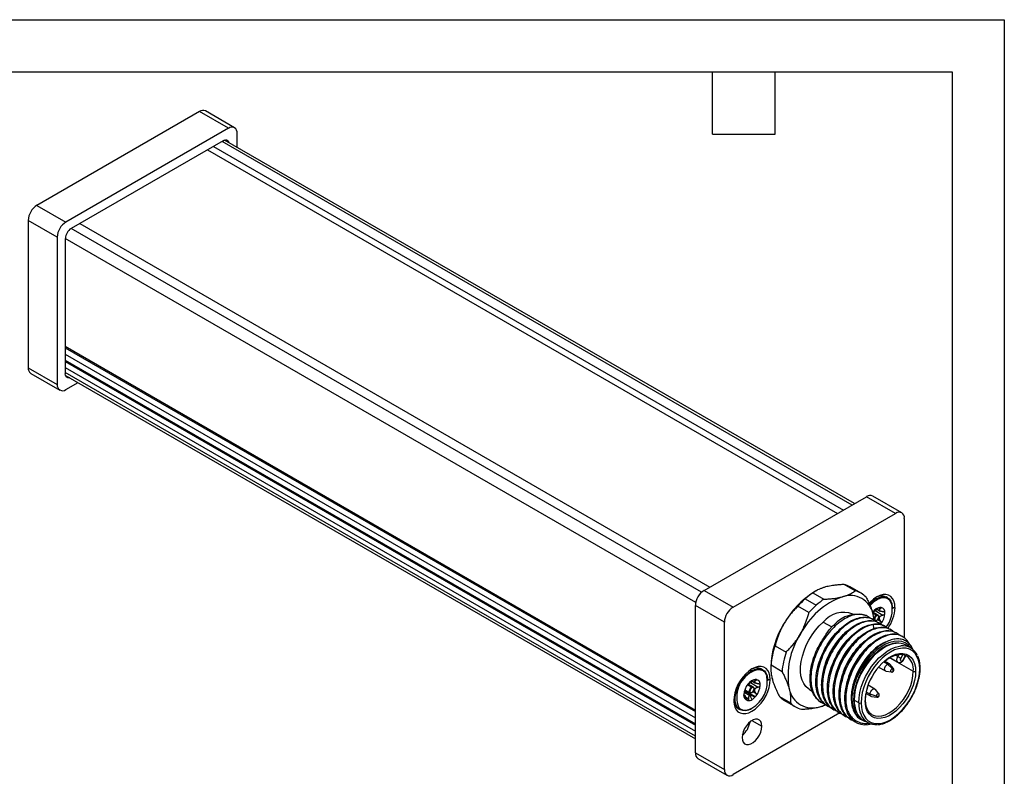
# Model space of a CAD drawing. Header units: millimetres. Extents: x 0 to 279, y 0 to 216.
# Tile 6 of 6: x 159 to 279, y 124 to 216. Entities that reach past the tile are written whole.
import ezdxf

# ---------------------------------------------------------------- set-up
doc = ezdxf.new("R2010")
doc.units = ezdxf.units.MM
doc.layers.add('TEXT', color=140, linetype='Continuous', lineweight=25)

msp = doc.modelspace()

# ---------------------------------------------------------------- linework, layer by layer
at = {"color": 7, "linetype": 'Continuous'}
for p, q in [((0, 215.9), (279.4, 215.9)), ((279.4, 215.9), (279.4, 0))]:
    msp.add_line(p, q, dxfattribs=at)
for p, q in [((181.3, 204.7), (161.5, 193.27)), ((184.83, 202.66), (181.3, 204.7)), ((185.58, 202.74), (182.05, 204.78)), ((184.83, 202.66), (165.04, 191.23)), ((185.89, 200.35), (185.89, 202.05)), ((184.2, 201.15), (165.67, 190.46)), ((183, 200.46), (259.79, 156.13)), ((260.85, 156.74), (184.06, 201.07)), ((261.14, 156.91), (184.37, 201.23)), ((182.29, 200.05), (259.08, 155.72)), ((161.5, 193.27), (165.04, 191.23)), ((163.97, 189.4), (160.44, 191.44)), ((160.44, 191.44), (160.44, 173.47)), ((166.73, 191.07), (243.52, 146.74)), ((242.51, 146.1), (165.67, 190.46)), ((163.97, 189.4), (163.97, 171.43)), ((164.96, 189.23), (164.96, 172.74)), ((241.8, 144.87), (164.96, 189.23)), ((164.96, 176.09), (241.76, 131.75)), ((164.96, 175.92), (241.76, 131.59)), ((164.96, 175.14), (241.76, 130.81)), ((164.96, 174.39), (241.76, 130.06)), ((164.96, 174.24), (241.76, 129.91)), ((160.44, 173.47), (163.97, 171.43)), ((164.96, 173.5), (241.76, 129.17)), ((241.76, 128.57), (164.96, 172.9)), ((160.75, 172.79), (164.29, 170.74)), ((164.99, 172.55), (241.76, 128.23)), ((165.04, 170.82), (166.51, 171.67)), ((242.82, 146.33), (262.62, 157.76)), ((266.15, 155.72), (262.62, 157.76)), ((266.9, 155.79), (263.37, 157.83)), ((246.35, 144.29), (266.15, 155.72)), ((267.21, 155.11), (267.21, 140.54)), ((261.22, 146.28), (259.88, 147.06)), ((261.95, 145.99), (260.61, 146.77)), ((242.82, 146.33), (246.35, 144.29)), ((255.14, 145.3), (256.48, 144.53)), ((256.08, 146.04), (257.42, 145.26)), ((256.45, 146.28), (256.25, 146.17)), ((263.78, 145.29), (263.62, 145.38)), ((265.18, 145.43), (265.01, 145.53)), ((245.29, 142.45), (241.76, 144.49)), ((241.76, 126.53), (241.76, 144.49)), ((255.59, 143.64), (254.25, 144.41)), ((264.03, 144.16), (263.84, 144.08)), ((263.84, 144.08), (264.29, 143.82)), ((263.87, 144.09), (264.2, 143.9)), ((263.87, 144.09), (264.2, 143.89)), ((264.18, 144.21), (264.32, 144.13)), ((265.76, 144.25), (266.08, 144.25)), ((261.01, 143.41), (260.95, 143.45)), ((262.75, 143.16), (262.69, 143.19)), ((263.46, 142.75), (263.35, 142.81)), ((263.37, 143.57), (263.82, 143.31)), ((264.02, 143.33), (263.38, 143.7)), ((263.68, 143.87), (264.61, 143.33)), ((263.85, 143.25), (263.82, 143.31)), ((264.1, 143.1), (264.1, 143.14)), ((264.1, 143.13), (264.2, 143.07)), ((264.1, 143.12), (264.2, 143.06)), ((245.29, 124.49), (245.29, 142.45)), ((257.33, 142.48), (258.38, 141.88)), ((258.63, 142.11), (258.8, 142)), ((259.51, 141.6), (259.41, 141.66)), ((263.52, 141.68), (263.45, 142.16)), ((263.56, 142.67), (263.62, 142.63)), ((263.85, 142.67), (263.82, 142.65)), ((263.98, 142.79), (264.32, 142.59)), ((264.16, 142.34), (264.06, 142.41)), ((264.87, 141.94), (264.77, 142)), ((260.22, 141.19), (260.11, 141.25)), ((260.93, 140.78), (260.82, 140.84)), ((265.58, 141.53), (265.47, 141.59)), ((266.29, 141.12), (266.18, 141.18)), ((266.99, 140.71), (266.89, 140.77)), ((251.46, 139.59), (252.81, 138.82)), ((262.34, 139.96), (262.23, 140.02)), ((262.94, 139.62), (263.05, 139.55)), ((268, 139.32), (267.43, 139.65)), ((265.44, 138.13), (268.31, 136.47)), ((265.45, 138.14), (266.42, 137.58)), ((266.13, 138.44), (266.42, 138.27)), ((266.42, 138.27), (266.58, 138.53)), ((267.05, 138.51), (266.79, 138.06)), ((267.09, 137.89), (267.38, 138.4)), ((267.13, 137.86), (267.42, 138.36)), ((267.54, 138.32), (267.45, 138.37)), ((250.95, 136.98), (250.95, 136.75)), ((252.32, 136.42), (250.97, 137.2)), ((264.07, 136.99), (264.91, 136.51)), ((265.16, 137.35), (264.68, 137.63)), ((265.41, 137.37), (264.84, 137.7)), ((265.16, 137.35), (265.74, 136.81)), ((265.88, 136.8), (265.46, 137.33)), ((267.12, 137.84), (267.13, 137.86)), ((248.58, 136.51), (248.42, 136.61)), ((249.98, 136.65), (249.8, 136.75)), ((264.97, 136.49), (265.64, 136.39)), ((248.1, 134.83), (248.62, 134.53)), ((248.82, 134.55), (248.17, 134.92)), ((248.47, 135.09), (249.41, 134.55)), ((248.82, 135.38), (248.61, 135.29)), ((248.65, 134.47), (248.62, 134.53)), ((248.64, 135.3), (249.09, 135.04)), ((248.67, 135.31), (249, 135.12)), ((248.67, 135.31), (249, 135.12)), ((248.97, 135.44), (249.12, 135.35)), ((250.56, 135.47), (250.88, 135.47)), ((263.64, 134.31), (262.8, 134.8)), ((247.71, 133.61), (247.65, 133.65)), ((247.65, 133.56), (247.67, 133.55)), ((247.68, 133.91), (248.37, 133.51)), ((247.68, 133.91), (248.38, 133.51)), ((247.68, 133.91), (248.37, 133.51)), ((247.73, 134.04), (247.89, 133.99)), ((247.77, 134.23), (248.42, 133.86)), ((247.88, 133.33), (248.25, 133.12)), ((247.89, 133.99), (248.82, 133.45)), ((248.07, 133.97), (249.04, 133.41)), ((248.37, 133.51), (248.65, 133.03)), ((248.65, 133.9), (248.62, 133.88)), ((248.78, 134.01), (249.12, 133.82)), ((248.9, 134.33), (248.9, 134.37)), ((248.9, 134.35), (249, 134.29)), ((248.9, 134.34), (249, 134.28)), ((251.99, 133.39), (253.34, 132.62)), ((255.65, 134.27), (255.99, 134.07)), ((262.57, 133.78), (263.14, 133.44)), ((262.6, 133.93), (263.04, 133.67)), ((263.8, 133.45), (263.04, 133.67)), ((263.21, 133.42), (263.87, 133.33)), ((264.11, 133.74), (263.69, 134.27)), ((247.99, 133.07), (248.22, 132.93)), ((252.61, 132.91), (253.95, 132.13)), ((257.05, 132.71), (257.15, 132.65)), ((257.76, 132.3), (257.86, 132.24)), ((261.66, 132.63), (261.1, 132.96)), ((259.37, 131.39), (246.35, 123.88)), ((247, 131.9), (247.18, 131.8)), ((258.46, 131.9), (258.57, 131.83)), ((259.17, 131.49), (259.28, 131.43)), ((259.88, 131.08), (259.98, 131.02)), ((263.21, 131.24), (263.3, 131.18)), ((248.65, 130.47), (249.85, 129.77)), ((260.58, 130.67), (260.69, 130.61)), ((261.29, 130.26), (261.34, 130.24)), ((261.94, 130.58), (261.99, 130.55)), ((262.18, 130.56), (262.75, 130.23)), ((262.81, 129.98), (263.2, 130.07)), ((241.76, 126.53), (245.29, 124.49)), ((242.07, 125.84), (245.6, 123.8))]:
    msp.add_line(p, q)
at = {"flags": 128}
for points in [[(184.2, 201.15), (184.34, 201.22), (184.47, 201.25), (184.59, 201.24), (184.7, 201.2), (184.79, 201.13), (184.85, 201.02), (184.88, 200.93)], [(165.5, 172.25), (165.4, 172.24), (165.28, 172.24), (165.17, 172.28), (165.08, 172.35), (165.02, 172.46), (164.98, 172.59), (164.96, 172.74)], [(266.08, 144.25), (266.05, 144.67), (265.95, 145.05), (265.78, 145.36), (265.56, 145.6), (265.29, 145.76), (264.97, 145.83), (264.62, 145.82), (264.24, 145.72), (263.85, 145.53), (263.47, 145.27), (263.09, 144.94), (262.92, 144.75)], [(263.78, 145.29), (264.15, 145.46), (264.5, 145.55), (264.83, 145.55), (265.12, 145.46), (265.36, 145.29), (265.56, 145.04), (265.69, 144.73), (265.75, 144.35), (265.76, 144.1)], [(265.67, 144.68), (265.62, 144.82), (265.44, 145.1), (265.2, 145.3), (264.91, 145.41), (264.58, 145.42), (264.23, 145.34), (263.85, 145.17)], [(263.56, 142.66), (263.55, 142.78), (263.43, 143.4)], [(263.82, 142.65), (263.71, 142.62), (263.62, 142.63), (263.56, 142.71), (263.54, 142.82), (263.56, 142.96), (263.62, 143.1), (263.71, 143.22), (263.82, 143.31)], [(263.85, 143.25), (263.76, 143.17), (263.68, 143.06), (263.62, 142.94), (263.61, 142.82), (263.62, 142.72), (263.68, 142.66), (263.76, 142.64), (263.85, 142.67)], [(263.82, 143.31), (263.93, 143.35), (264.02, 143.33), (264.08, 143.26), (264.1, 143.14)], [(263.85, 142.67), (263.95, 142.75), (264.03, 142.86), (264.08, 142.98), (264.1, 143.1), (264.08, 143.2), (264.03, 143.26), (263.95, 143.28), (263.85, 143.25)], [(255.65, 134.27), (255.53, 134.34), (255.22, 134.62), (254.96, 134.98), (254.76, 135.41), (254.62, 135.9), (254.56, 136.45), (254.57, 137.05), (254.64, 137.67), (254.79, 138.32), (254.99, 138.98), (255.27, 139.64), (255.59, 140.28), (255.97, 140.9), (256.39, 141.48), (256.85, 142.01), (257.33, 142.48)], [(268.02, 139.31), (267.98, 139.37), (267.67, 139.7), (267.32, 139.95), (266.91, 140.1), (266.45, 140.16), (265.97, 140.12), (265.46, 140), (264.93, 139.78), (264.4, 139.47), (263.87, 139.08), (263.36, 138.62), (262.88, 138.09), (262.43, 137.51), (262.02, 136.89), (261.66, 136.23), (261.36, 135.55), (261.12, 134.86), (260.94, 134.19), (260.84, 133.53)], [(266.24, 139.88), (266.05, 139.86), (265.56, 139.74), (265.06, 139.53), (264.55, 139.23), (264.05, 138.86), (263.56, 138.42), (263.1, 137.92), (262.67, 137.37), (262.27, 136.77), (261.93, 136.15), (261.64, 135.5), (261.4, 134.85), (261.23, 134.2), (261.13, 133.56), (261.1, 132.96)], [(261.66, 132.63), (261.7, 133.24), (261.8, 133.87), (261.97, 134.52), (262.2, 135.17), (262.49, 135.82), (262.84, 136.45), (263.23, 137.04), (263.67, 137.6), (264.13, 138.1), (264.62, 138.54), (265.12, 138.91), (265.63, 139.2), (266.13, 139.41), (266.62, 139.53), (266.8, 139.56)], [(269.09, 136.76), (269.05, 137.32), (268.94, 137.83), (268.76, 138.28), (268.52, 138.66), (268.21, 138.95), (267.85, 139.16), (267.45, 139.28), (267, 139.3), (266.52, 139.23), (266.02, 139.07), (265.52, 138.82), (265.01, 138.48), (264.51, 138.07), (264.03, 137.59), (263.58, 137.05), (263.18, 136.46), (262.82, 135.84), (262.51, 135.19), (262.27, 134.53), (262.09, 133.88), (261.98, 133.24), (261.94, 132.63)], [(264.83, 137.76), (264.83, 137.76), (265.29, 138.1), (265.74, 138.37), (266.2, 138.55), (266.64, 138.65), (267.05, 138.66), (267.43, 138.58), (267.77, 138.41), (268.06, 138.16), (268.29, 137.84), (268.45, 137.44), (268.56, 136.98), (268.59, 136.47)], [(266.42, 137.58), (266.42, 137.58), (266.33, 137.69), (266.3, 137.86), (266.33, 138.06), (266.42, 138.27)], [(266.42, 138.27), (266.47, 138.24), (266.52, 138.22), (266.57, 138.19), (266.62, 138.16), (266.67, 138.13), (266.71, 138.1), (266.75, 138.08), (266.79, 138.06)], [(266.79, 138.06), (266.74, 137.96), (266.72, 137.85), (266.74, 137.77), (266.78, 137.72), (266.85, 137.7), (266.93, 137.72), (267.01, 137.78), (267.08, 137.87)], [(250.88, 135.47), (250.84, 135.9), (250.74, 136.27), (250.58, 136.58), (250.36, 136.82), (250.08, 136.98), (249.76, 137.05), (249.41, 137.04), (249.04, 136.94), (248.65, 136.76), (248.26, 136.49), (247.89, 136.16), (247.54, 135.77), (247.22, 135.33), (246.94, 134.85), (246.72, 134.36), (246.56, 133.86), (246.46, 133.36), (246.42, 132.9)], [(264.97, 136.49), (264.91, 136.51), (264.83, 136.6), (264.81, 136.74), (264.83, 136.91), (264.91, 137.08), (265.03, 137.24), (265.16, 137.35)], [(265.16, 137.35), (265.3, 137.4), (265.41, 137.37), (265.46, 137.33)], [(265.64, 136.39), (265.61, 136.4), (265.58, 136.44), (265.56, 136.51), (265.58, 136.59), (265.61, 136.68), (265.67, 136.75), (265.74, 136.81)], [(265.74, 136.81), (265.8, 136.83), (265.86, 136.82), (265.88, 136.8)], [(265.82, 136.42), (265.83, 136.43), (265.86, 136.47), (265.87, 136.53), (265.86, 136.6), (265.83, 136.68), (265.79, 136.75), (265.74, 136.81)], [(267.09, 137.89), (267.11, 137.87), (267.13, 137.86), (267.13, 137.86), (267.13, 137.86)], [(248.58, 131.94), (248.22, 131.77), (247.86, 131.68), (247.54, 131.68), (247.25, 131.77), (247, 131.94), (246.81, 132.18), (246.68, 132.5), (246.61, 132.88), (246.61, 133.3), (246.68, 133.75), (246.81, 134.22), (247, 134.69), (247.25, 135.14), (247.54, 135.57), (247.86, 135.94), (248.22, 136.26), (248.58, 136.51)], [(248.58, 136.51), (248.94, 136.68), (249.3, 136.77), (249.62, 136.77), (249.91, 136.68), (250.16, 136.51), (250.35, 136.27), (250.48, 135.95), (250.55, 135.57), (250.56, 135.33)], [(250.47, 135.9), (250.41, 136.05), (250.24, 136.33), (250, 136.52), (249.71, 136.63), (249.38, 136.64), (249.02, 136.56), (248.65, 136.39)], [(261.94, 132.63), (261.98, 132.07), (262.09, 131.56), (262.27, 131.11), (262.51, 130.73), (262.82, 130.44), (263.18, 130.23), (263.58, 130.11), (264.03, 130.09), (264.51, 130.16), (265.01, 130.32), (265.52, 130.57), (266.02, 130.91), (266.52, 131.32), (267, 131.8), (267.45, 132.34), (267.85, 132.93), (268.21, 133.55), (268.52, 134.2), (268.76, 134.86), (268.94, 135.51), (269.05, 136.15), (269.09, 136.76)], [(268.59, 136.47), (268.56, 135.92), (268.45, 135.34), (268.29, 134.75), (268.06, 134.16), (267.77, 133.58), (267.43, 133.02), (267.05, 132.51), (266.64, 132.04), (266.2, 131.63), (265.74, 131.29), (265.29, 131.02), (264.83, 130.84), (264.39, 130.74), (263.98, 130.73), (263.6, 130.81), (263.26, 130.98), (262.97, 131.23), (262.74, 131.55), (262.58, 131.95), (262.47, 132.41), (262.44, 132.92)], [(263.3, 131.18), (263.3, 131.18), (263.65, 131.04), (264.04, 130.99), (264.47, 131.03), (264.91, 131.16), (265.37, 131.39), (265.83, 131.69), (266.28, 132.08), (266.71, 132.53), (267.1, 133.03), (267.45, 133.58), (267.75, 134.16), (267.99, 134.75), (268.16, 135.34), (268.27, 135.92), (268.31, 136.47)], [(246.42, 132.9), (246.46, 132.47), (246.56, 132.1), (246.72, 131.78), (246.94, 131.55), (247.22, 131.39), (247.54, 131.31), (247.89, 131.33), (248.26, 131.43), (248.65, 131.61), (249.04, 131.87), (249.41, 132.21), (249.76, 132.6), (250.08, 133.04), (250.36, 133.52), (250.58, 134.01), (250.74, 134.51), (250.84, 135), (250.88, 135.47)], [(248.62, 133.88), (248.51, 133.84), (248.42, 133.86), (248.35, 133.93), (248.33, 134.04), (248.35, 134.18), (248.42, 134.32), (248.51, 134.44), (248.62, 134.53)], [(248.65, 134.47), (248.56, 134.39), (248.48, 134.29), (248.42, 134.16), (248.4, 134.04), (248.42, 133.94), (248.48, 133.88), (248.56, 133.87), (248.65, 133.9)], [(248.62, 134.53), (248.72, 134.57), (248.82, 134.55), (248.88, 134.48), (248.9, 134.37)], [(248.65, 133.9), (248.75, 133.97), (248.83, 134.08), (248.88, 134.21), (248.9, 134.33), (248.88, 134.43), (248.83, 134.49), (248.75, 134.5), (248.65, 134.47)], [(263.04, 133.67), (263.07, 133.85), (263.14, 134.02), (263.26, 134.18), (263.39, 134.29), (263.53, 134.33), (263.64, 134.31), (263.69, 134.27)], [(263.21, 133.42), (263.14, 133.44), (263.07, 133.53), (263.04, 133.67)], [(263.8, 133.45), (263.81, 133.53), (263.85, 133.62), (263.9, 133.69), (263.97, 133.74), (264.03, 133.77), (264.09, 133.76), (264.11, 133.74)], [(263.8, 133.45), (263.87, 133.43), (263.96, 133.43), (264.03, 133.44), (264.1, 133.47), (264.15, 133.51), (264.17, 133.55), (264.17, 133.57)], [(263.87, 133.33), (263.85, 133.34), (263.81, 133.38), (263.8, 133.45)], [(256.93, 132.15), (257.53, 132.36), (257.69, 132.42)], [(249.85, 129.77), (249.82, 130.09), (249.72, 130.34), (249.55, 130.52), (249.33, 130.62), (249.08, 130.62), (248.8, 130.54), (248.51, 130.38), (248.22, 130.13), (247.97, 129.83), (247.75, 129.48), (247.59, 129.11), (247.48, 128.74), (247.45, 128.39)], [(247.45, 128.39), (247.48, 128.07), (247.59, 127.82), (247.75, 127.64), (247.97, 127.54), (248.22, 127.54), (248.51, 127.62), (248.8, 127.79), (249.08, 128.03), (249.33, 128.33), (249.55, 128.68), (249.72, 129.05), (249.82, 129.42), (249.85, 129.77)]]:
    msp.add_lwpolyline(points, dxfattribs=at)
for centre, radius, start, end in [((181.74, 204.09), 0.754, 65.6929, 125.6176), ((185.25, 202.15), 0.655, 350.786, 129.2033), ((162.74, 191.33), 2.31, 122.6055, 177.3945), ((166.28, 189.29), 2.31, 122.6055, 177.3945), ((166.5, 189.16), 1.54, 122.6055, 177.3945), ((161.17, 173.39), 0.739, 173.7012, 234.9867), ((164.62, 171.33), 0.655, 170.786, 309.2033), ((263.06, 157.15), 0.754, 65.6929, 125.6176), ((266.57, 155.21), 0.655, 350.786, 129.2033), ((259.24, 144.4), 2.73, 60.0932, 76.5153), ((244.06, 144.39), 2.31, 122.6055, 177.3945), ((262.06, 136.91), 10.92, 122.1022, 151.0028), ((262.72, 136.78), 11.41, 131.6456, 137.9771), ((262.97, 136.69), 9.47, 110.3771, 152.75), ((261.51, 138.15), 9.58, 124.5642, 131.6776), ((262.86, 137.37), 9.58, 124.5642, 131.6776), ((260.6, 142.84), 2.88, 11.2892, 108.7), ((260.59, 143.64), 2.71, 43.4216, 76.5677), ((265.61, 142.25), 3.55, 120.9888, 137.9332), ((264.43, 144.29), 1.36, 65.2187, 121.3691), ((263.7, 145.16), 0.154, 2.6055, 57.3945), ((247.59, 142.35), 2.31, 122.6055, 177.3945), ((264.07, 136), 11.41, 131.6456, 137.9771), ((265.64, 142.2), 3.46, 121.0804, 138.7292), ((264.43, 142.96), 1.29, 93.4295, 146.5651), ((264.24, 143.64), 0.62, 350.7481, 79.4532), ((262.39, 143.97), 3.36, 320.7477, 12.1507), ((261.34, 144.45), 4.75, 324.3012, 357.5472), ((259.83, 140.4), 3.25, 69.7473, 140.2496), ((261.44, 139.73), 3.68, 70.1422, 139.8547), ((263.87, 143.66), 0.411, 34.7815, 35.4198), ((262.66, 143.66), 1.65, 338.668, 338.9206), ((262.69, 143.64), 2.16, 320.2279, 357.3607), ((261.54, 136.68), 10.6, 148.5429, 178.3568), ((264.08, 135.97), 8.21, 131.5911, 135.1965), ((262.39, 135.93), 9.35, 146.9574, 189.9133), ((261.42, 136.31), 10.49, 161.7425, 175.1282), ((266.47, 137.93), 1.97, 60.9024, 96.7736), ((267.03, 137.65), 1.93, 22.7121, 96.8663), ((262.77, 135.53), 10.49, 161.7425, 175.1282), ((266.21, 136.68), 2.11, 354.409, 51.0053), ((249.23, 135.52), 1.36, 65.2187, 121.3691), ((269.5, 132.38), 7.12, 131.0011, 162.6752), ((266.64, 138.15), 0.52, 327.9395, 329.9984), ((267.03, 137.78), 0.101, 32.71, 64.9971), ((269.04, 136.85), 0.101, 294.376, 354.2893), ((250.19, 133.36), 3.4, 116.8994, 202.5512), ((248.5, 136.38), 0.154, 2.6055, 57.3945), ((246.73, 135.25), 3.79, 300.3606, 9.8545), ((265.69, 136.63), 0.25, 257.5263, 299.9973), ((265.69, 136.63), 0.25, 299.9973, 0), ((265.69, 136.63), 0.25, 0, 42.4791), ((268.45, 136.74), 0.307, 242.6097, 297.3903), ((249.82, 133.51), 2.16, 140.2279, 177.3607), ((249.23, 134.18), 1.29, 93.4295, 146.5651), ((248.66, 134.88), 0.411, 34.7815, 35.4198), ((249.04, 134.86), 0.62, 350.7481, 79.4532), ((247.49, 134.86), 2.16, 320.2279, 357.3607), ((267.84, 132.84), 5.4, 162.05, 179.1777), ((248.27, 133.51), 0.62, 170.7481, 259.4532), ((248.09, 133.8), 0.411, 214.7815, 215.4198), ((247.9, 134.34), 0.959, 299.8161, 299.9974), ((247.89, 134.35), 0.964, 299.9974, 300.1781), ((247.7, 134.6), 1.84, 301.1059, 322.0213), ((247.46, 134.88), 1.65, 338.668, 338.9206), ((253.97, 135.27), 2.72, 223.4461, 239.9403), ((256.01, 134.88), 2.88, 191.2892, 288.7), ((263.92, 133.57), 0.25, 257.5263, 360), ((263.92, 133.57), 0.25, 360, 42.4791), ((247.72, 132.98), 1.3, 177.1444, 236.2786), ((247.89, 132.91), 1.2, 225.2485, 309.1598), ((248.19, 133.76), 0.865, 267.6422, 302.3493), ((255.3, 134.48), 2.71, 223.4216, 256.5677), ((261.14, 133.05), 0.101, 185.7101, 245.624), ((264.67, 132.88), 3.57, 178.6875, 203.1308), ((261.8, 132.91), 0.307, 242.6097, 297.3903), ((265.24, 132.55), 3.58, 178.7064, 202.808), ((262.4, 133.01), 0.0958, 292.7282, 356.0518), ((248.61, 131.97), 0.0437, 230.7967, 9.214), ((262.45, 132.19), 2.24, 190.5117, 279.1047), ((263.23, 132.28), 2.02, 203.5445, 238.6777), ((263.72, 131.91), 1.93, 202.7121, 276.8663), ((245.74, 130.76), 2.71, 309.624, 350.0256), ((242.49, 126.45), 0.739, 173.7012, 234.9867), ((245.94, 124.38), 0.655, 170.786, 309.2033)]:
    msp.add_arc(centre, radius, start, end)
for points, knots in [([(257.62, 146.75), (257.56, 146.73), (257.44, 146.7), (257.27, 146.64), (257.1, 146.58), (256.94, 146.52), (256.74, 146.43), (256.53, 146.33), (256.29, 146.19), (256.15, 146.09), (256.08, 146.04)], [0, 0, 0, 0, 0.0951908, 0.1908652, 0.2871465, 0.3841553, 0.4820098, 0.6495139, 0.8220175, 1, 1, 1, 1]), ([(259.88, 147.06), (259.79, 147.05), (259.61, 147.04), (259.36, 147.02), (259.11, 147), (258.87, 146.98), (258.59, 146.94), (258.28, 146.9), (257.94, 146.83), (257.73, 146.78), (257.62, 146.75)], [0, 0, 0, 0, 0.107356, 0.212739, 0.316247, 0.417982, 0.518055, 0.680497, 0.840958, 1, 1, 1, 1]), ([(257.42, 145.26), (257.51, 145.27), (257.69, 145.27), (257.94, 145.29), (258.19, 145.31), (258.43, 145.34), (258.71, 145.37), (259.02, 145.42), (259.36, 145.49), (259.57, 145.54), (259.68, 145.57)], [0, 0, 0, 0, 0.107356, 0.212739, 0.316247, 0.417982, 0.518055, 0.680497, 0.840958, 1, 1, 1, 1]), ([(259.68, 145.57), (259.74, 145.58), (259.86, 145.62), (260.03, 145.67), (260.2, 145.73), (260.36, 145.8), (260.56, 145.88), (260.77, 145.99), (261.01, 146.13), (261.15, 146.23), (261.22, 146.28)], [0, 0, 0, 0, 0.095191, 0.190865, 0.287146, 0.384155, 0.48201, 0.649514, 0.822017, 1, 1, 1, 1]), ([(262.56, 145.51), (262.6, 145.43), (262.68, 145.27), (262.8, 145.04), (262.9, 144.81), (263, 144.6), (263.11, 144.34), (263.22, 144.04), (263.34, 143.71), (263.4, 143.5), (263.43, 143.4)], [0, 0, 0, 0, 0.1073561, 0.212739, 0.3162467, 0.4179823, 0.5180547, 0.6804969, 0.8409585, 1, 1, 1, 1]), ([(254.25, 144.41), (254.18, 144.34), (254.04, 144.21), (253.83, 143.99), (253.64, 143.78), (253.45, 143.56), (253.23, 143.29), (252.99, 142.97), (252.73, 142.6), (252.58, 142.34), (252.5, 142.21)], [0, 0, 0, 0, 0.107356, 0.212739, 0.316247, 0.417982, 0.518055, 0.680497, 0.840958, 1, 1, 1, 1]), ([(263.68, 143.87), (263.7, 143.88), (263.75, 143.9), (263.82, 143.96), (263.86, 144.02), (263.87, 144.05), (263.87, 144.07)], [0, 0, 0, 0, 0.285789, 0.565724, 0.85229, 1, 1, 1, 1]), ([(264.35, 144.25), (264.34, 144.25), (264.32, 144.25), (264.29, 144.24), (264.24, 144.23), (264.19, 144.22), (264.11, 144.19), (264.06, 144.17), (264.03, 144.16)], [0, 0, 0, 0, 0.117276, 0.238411, 0.36557, 0.500629, 0.72952, 1, 1, 1, 1]), ([(264.2, 143.9), (264.2, 143.91), (264.19, 143.92), (264.18, 143.95), (264.18, 143.97), (264.19, 144), (264.21, 144.03), (264.25, 144.08), (264.3, 144.11), (264.32, 144.13)], [0, 0, 0, 0, 0.090768, 0.184987, 0.284005, 0.388984, 0.500901, 0.726686, 1, 1, 1, 1]), ([(264.32, 144.13), (264.33, 144.14), (264.36, 144.16), (264.38, 144.18), (264.4, 144.21), (264.4, 144.23), (264.37, 144.24), (264.35, 144.25)], [0, 0, 0, 0, 0.185512, 0.352113, 0.500698, 0.762356, 1, 1, 1, 1]), ([(254.55, 141.02), (254.6, 141.1), (254.69, 141.26), (254.81, 141.5), (254.93, 141.75), (255.04, 142), (255.17, 142.31), (255.32, 142.7), (255.47, 143.16), (255.55, 143.48), (255.59, 143.64)], [0, 0, 0, 0, 0.095191, 0.190865, 0.287146, 0.384155, 0.48201, 0.649514, 0.822017, 1, 1, 1, 1]), ([(263.04, 142.94), (262.88, 143.06), (262.56, 143.31), (261.92, 143.44), (261.19, 143.4), (260.4, 143.13), (259.59, 142.68), (259.07, 142.23), (258.8, 142)], [0, 0, 0, 0, 0.150541, 0.320433, 0.490324, 0.660216, 0.830108, 1, 1, 1, 1]), ([(259.41, 141.66), (259.67, 141.88), (260.19, 142.33), (261, 142.78), (261.79, 143.05), (262.52, 143.09), (263.04, 143), (263.28, 142.83), (263.34, 142.79)], [0, 0, 0, 0, 0.187523, 0.375046, 0.562569, 0.7500921, 0.9376151, 1, 1, 1, 1]), ([(263.75, 142.53), (263.59, 142.65), (263.27, 142.9), (262.63, 143.04), (261.9, 142.99), (261.11, 142.72), (260.3, 142.27), (259.77, 141.82), (259.51, 141.6)], [0, 0, 0, 0, 0.151677, 0.321342, 0.491006, 0.660671, 0.830335, 1, 1, 1, 1]), ([(263.4, 143.68), (263.42, 143.71), (263.5, 143.79), (263.6, 143.84), (263.68, 143.87)], [0, 0, 0, 0, 0.297791, 1, 1, 1, 1]), ([(264.32, 142.59), (264.3, 142.62), (264.27, 142.67), (264.23, 142.74), (264.2, 142.82), (264.18, 142.9), (264.18, 142.98), (264.19, 143.04), (264.2, 143.06)], [0, 0, 0, 0, 0.187534, 0.35369, 0.499109, 0.681786, 0.84695, 1, 1, 1, 1]), ([(264.61, 143.72), (264.58, 143.73), (264.52, 143.74), (264.44, 143.76), (264.36, 143.78), (264.3, 143.82), (264.24, 143.85), (264.21, 143.88), (264.2, 143.89)], [0, 0, 0, 0, 0.187534, 0.35369, 0.499109, 0.681786, 0.84695, 1, 1, 1, 1]), ([(264.2, 143.07), (264.21, 143.08), (264.22, 143.11), (264.25, 143.15), (264.28, 143.18), (264.32, 143.22), (264.39, 143.26), (264.48, 143.3), (264.56, 143.32), (264.61, 143.33)], [0, 0, 0, 0, 0.090768, 0.184987, 0.284005, 0.388984, 0.500901, 0.726686, 1, 1, 1, 1]), ([(264.85, 143.54), (264.85, 143.55), (264.85, 143.57), (264.83, 143.61), (264.81, 143.64), (264.77, 143.67), (264.7, 143.71), (264.64, 143.72), (264.61, 143.72)], [0, 0, 0, 0, 0.117276, 0.238411, 0.36557, 0.500629, 0.729519, 1, 1, 1, 1]), ([(264.61, 143.33), (264.63, 143.34), (264.67, 143.34), (264.73, 143.37), (264.78, 143.41), (264.84, 143.46), (264.85, 143.51), (264.85, 143.54)], [0, 0, 0, 0, 0.185512, 0.352113, 0.500698, 0.762356, 1, 1, 1, 1]), ([(252.5, 142.21), (252.46, 142.13), (252.37, 141.97), (252.24, 141.73), (252.12, 141.48), (252.01, 141.23), (251.88, 140.92), (251.74, 140.53), (251.59, 140.07), (251.51, 139.75), (251.46, 139.59)], [0, 0, 0, 0, 0.095191, 0.190865, 0.287146, 0.384155, 0.48201, 0.649514, 0.822017, 1, 1, 1, 1]), ([(258.8, 142), (258.55, 141.75), (258.04, 141.24), (257.36, 140.3), (256.78, 139.29), (256.31, 138.22), (255.99, 137.13), (255.83, 136.08), (255.82, 135.09), (255.98, 134.21), (256.29, 133.47), (256.76, 132.91), (257.17, 132.59), (257.44, 132.52), (257.48, 132.52)], [0, 0, 0, 0, 0.08955, 0.1791, 0.268651, 0.358201, 0.447751, 0.537301, 0.626851, 0.716402, 0.805952, 0.895502, 0.985052, 1, 1, 1, 1]), ([(257.77, 132.33), (257.63, 132.4), (257.3, 132.6), (256.9, 133.13), (256.58, 133.86), (256.42, 134.74), (256.43, 135.73), (256.6, 136.79), (256.92, 137.87), (257.38, 138.94), (257.96, 139.96), (258.64, 140.89), (259.15, 141.4), (259.41, 141.66)], [0, 0, 0, 0, 0.062558, 0.156302, 0.250046, 0.34379, 0.437535, 0.531279, 0.625023, 0.718767, 0.812512, 0.906256, 1, 1, 1, 1]), ([(260.11, 141.25), (260.38, 141.47), (260.9, 141.92), (261.71, 142.37), (262.5, 142.64), (263.23, 142.68), (263.75, 142.59), (263.99, 142.43), (264.05, 142.38)], [0, 0, 0, 0, 0.187523, 0.3750461, 0.5625691, 0.7500921, 0.9376151, 1, 1, 1, 1]), ([(264.46, 142.12), (264.3, 142.24), (263.97, 142.49), (263.33, 142.63), (262.6, 142.58), (261.82, 142.31), (261.01, 141.86), (260.48, 141.41), (260.22, 141.19)], [0, 0, 0, 0, 0.151677, 0.321341, 0.491006, 0.660671, 0.830335, 1, 1, 1, 1]), ([(260.82, 140.84), (261.08, 141.07), (261.61, 141.52), (262.42, 141.97), (263.2, 142.23), (263.93, 142.28), (264.46, 142.19), (264.69, 142.02), (264.75, 141.98)], [0, 0, 0, 0, 0.187523, 0.375046, 0.562569, 0.750092, 0.937615, 1, 1, 1, 1]), ([(263.45, 142.16), (263.05, 142.1), (262.63, 141.95), (261.77, 141.48), (261.34, 141.16), (260.93, 140.78)], [0, 0, 0, 0, 0.5, 0.5, 1, 1, 1, 1]), ([(261.53, 140.43), (261.94, 140.82), (262.37, 141.13), (263.23, 141.6), (263.65, 141.75), (264.05, 141.82)], [0, 0, 0, 0, 0.5, 0.5, 1, 1, 1, 1]), ([(265.87, 141.31), (265.72, 141.42), (265.39, 141.68), (264.75, 141.81), (264.02, 141.76), (263.23, 141.5), (262.42, 141.05), (261.9, 140.6), (261.63, 140.37)], [0, 0, 0, 0, 0.1516764, 0.3213411, 0.4910058, 0.6606706, 0.8303353, 1, 1, 1, 1]), ([(265.13, 141.74), (265.09, 141.78), (264.93, 141.94), (264.56, 142.1), (264.04, 142.22), (263.65, 142.18), (263.45, 142.16)], [0, 0, 0, 0, 0.086088, 0.390725, 0.695363, 1, 1, 1, 1]), ([(264.05, 141.82), (264.25, 141.83), (264.64, 141.87), (265.12, 141.78), (265.37, 141.63), (265.46, 141.58)], [0, 0, 0, 0, 0.3750504, 0.7501009, 1, 1, 1, 1]), ([(264.35, 142.25), (264.36, 142.26), (264.38, 142.29), (264.39, 142.33), (264.4, 142.38), (264.4, 142.44), (264.37, 142.51), (264.34, 142.56), (264.32, 142.59)], [0, 0, 0, 0, 0.117276, 0.23841, 0.365569, 0.500628, 0.729519, 1, 1, 1, 1]), ([(252.81, 138.82), (252.88, 138.89), (253.02, 139.03), (253.22, 139.24), (253.42, 139.46), (253.61, 139.67), (253.82, 139.94), (254.06, 140.26), (254.32, 140.63), (254.48, 140.89), (254.55, 141.02)], [0, 0, 0, 0, 0.107356, 0.212739, 0.316247, 0.417982, 0.518055, 0.680497, 0.840958, 1, 1, 1, 1]), ([(257.05, 132.72), (257.04, 132.72), (256.83, 132.81), (256.51, 133.13), (256.12, 133.67), (255.86, 134.36), (255.72, 135.16), (255.72, 136.04), (255.85, 136.98), (256.1, 137.95), (256.47, 138.92), (256.95, 139.87), (257.34, 140.44), (257.53, 140.73)], [0, 0, 0, 0, 0.007384, 0.106646, 0.205907, 0.305169, 0.404431, 0.503692, 0.602954, 0.702215, 0.801477, 0.900738, 1, 1, 1, 1]), ([(259.51, 141.6), (259.26, 141.34), (258.75, 140.83), (258.07, 139.9), (257.48, 138.88), (257.02, 137.81), (256.7, 136.72), (256.54, 135.67), (256.53, 134.68), (256.69, 133.8), (257, 133.06), (257.47, 132.5), (257.87, 132.18), (258.15, 132.12), (258.19, 132.11)], [0, 0, 0, 0, 0.08955, 0.1791, 0.268651, 0.358201, 0.447751, 0.537301, 0.626851, 0.716402, 0.805952, 0.895502, 0.985052, 1, 1, 1, 1]), ([(258.48, 131.92), (258.34, 132), (258, 132.19), (257.61, 132.72), (257.29, 133.45), (257.13, 134.34), (257.14, 135.32), (257.3, 136.38), (257.62, 137.46), (258.08, 138.53), (258.67, 139.55), (259.35, 140.48), (259.86, 140.99), (260.11, 141.25)], [0, 0, 0, 0, 0.0625578, 0.156302, 0.2500463, 0.3437905, 0.4375347, 0.5312789, 0.6250231, 0.7187673, 0.8125116, 0.9062558, 1, 1, 1, 1]), ([(260.22, 141.19), (259.96, 140.93), (259.46, 140.42), (258.77, 139.49), (258.19, 138.47), (257.73, 137.4), (257.41, 136.32), (257.24, 135.26), (257.24, 134.27), (257.39, 133.4), (257.71, 132.65), (258.18, 132.09), (258.58, 131.77), (258.85, 131.71), (258.89, 131.7)], [0, 0, 0, 0, 0.08955, 0.179101, 0.268651, 0.358201, 0.447751, 0.537302, 0.626852, 0.716402, 0.805952, 0.895503, 0.985053, 1, 1, 1, 1]), ([(260.35, 141.44), (260.28, 141.39), (260, 141.19), (259.53, 140.72), (258.96, 140.06), (258.44, 139.3), (258, 138.49), (257.65, 137.65), (257.42, 136.94), (257.35, 136.53), (257.33, 136.39)], [0, 0, 0, 0, 0.049511, 0.195992, 0.342476, 0.488962, 0.635441, 0.781931, 0.928407, 1, 1, 1, 1]), ([(259.18, 131.51), (259.05, 131.59), (258.71, 131.78), (258.31, 132.31), (257.99, 133.05), (257.84, 133.93), (257.84, 134.91), (258.01, 135.97), (258.33, 137.05), (258.79, 138.12), (259.38, 139.14), (260.06, 140.08), (260.57, 140.59), (260.82, 140.84)], [0, 0, 0, 0, 0.062558, 0.156302, 0.250046, 0.343791, 0.437535, 0.531279, 0.625023, 0.718767, 0.812512, 0.906256, 1, 1, 1, 1]), ([(260.93, 140.78), (260.67, 140.52), (260.16, 140.01), (259.48, 139.08), (258.9, 138.06), (258.44, 136.99), (258.12, 135.91), (257.95, 134.85), (257.94, 133.87), (258.1, 132.99), (258.41, 132.24), (258.88, 131.68), (259.29, 131.37), (259.56, 131.3), (259.6, 131.29)], [0, 0, 0, 0, 0.08955, 0.1791, 0.268651, 0.358201, 0.447751, 0.537301, 0.626852, 0.716402, 0.805952, 0.895502, 0.985053, 1, 1, 1, 1]), ([(259.89, 131.1), (259.76, 131.18), (259.42, 131.37), (259.02, 131.9), (258.7, 132.64), (258.55, 133.52), (258.55, 134.51), (258.72, 135.56), (259.04, 136.65), (259.5, 137.72), (260.08, 138.73), (260.76, 139.67), (261.27, 140.18), (261.53, 140.43)], [0, 0, 0, 0, 0.0625577, 0.156302, 0.2500462, 0.3437904, 0.4375346, 0.5312789, 0.6250231, 0.7187673, 0.8125115, 0.9062558, 1, 1, 1, 1]), ([(261.78, 140.64), (261.75, 140.62), (261.5, 140.46), (261.07, 140.03), (260.49, 139.39), (259.96, 138.65), (259.5, 137.85), (259.12, 137), (258.85, 136.15), (258.7, 135.52), (258.68, 135.19), (258.67, 135.13)], [0, 0, 0, 0, 0.0197368, 0.155402, 0.2910797, 0.4267462, 0.5624226, 0.6980907, 0.8337657, 0.9694354, 1, 1, 1, 1]), ([(268.24, 139.12), (268.21, 139.21), (268.11, 139.49), (267.82, 139.86), (267.38, 140.21), (266.86, 140.4), (266.27, 140.44), (265.63, 140.32), (264.97, 140.06), (264.29, 139.66), (263.63, 139.13), (263.01, 138.48), (262.43, 137.75), (261.92, 136.95), (261.49, 136.09), (261.17, 135.22), (260.93, 134.35), (260.87, 133.8), (260.84, 133.53)], [0, 0, 0, 0, 0.026928, 0.093212, 0.159295, 0.225177, 0.290856, 0.356333, 0.421608, 0.486682, 0.551553, 0.616223, 0.68069, 0.744956, 0.80902, 0.872882, 0.936542, 1, 1, 1, 1]), ([(261.63, 140.37), (261.63, 140.37), (261.63, 140.37), (261.63, 140.37), (261.63, 140.37), (261.63, 140.37), (261.63, 140.37), (261.63, 140.37), (261.63, 140.37), (261.62, 140.38), (261.63, 140.37), (261.62, 140.38), (261.62, 140.38), (261.61, 140.39), (261.59, 140.39), (261.58, 140.4), (261.57, 140.41), (261.56, 140.41), (261.55, 140.42), (261.54, 140.43), (261.53, 140.43), (261.53, 140.43)], [0, 0, 0, 0, 0.020517, 0.030775, 0.035904, 0.038469, 0.039751, 0.040392, 0.040713, 0.068754, 0.096637, 0.096802, 0.197158, 0.297513, 0.397868, 0.498224, 0.598579, 0.698934, 0.799289, 0.899645, 1, 1, 1, 1]), ([(262.23, 140.02), (262.5, 140.25), (263.02, 140.7), (263.83, 141.15), (264.62, 141.42), (265.35, 141.46), (265.87, 141.37), (266.11, 141.2), (266.17, 141.16)], [0, 0, 0, 0, 0.187523, 0.375046, 0.562569, 0.750092, 0.937615, 1, 1, 1, 1]), ([(266.58, 140.9), (266.42, 141.02), (266.09, 141.27), (265.46, 141.4), (264.72, 141.35), (263.94, 141.09), (263.13, 140.64), (262.6, 140.19), (262.34, 139.96)], [0, 0, 0, 0, 0.151679, 0.321344, 0.491008, 0.660672, 0.830336, 1, 1, 1, 1]), ([(262.94, 139.62), (263.2, 139.84), (263.73, 140.29), (264.54, 140.74), (265.33, 141.01), (266.05, 141.05), (266.58, 140.96), (266.82, 140.79), (266.87, 140.75)], [0, 0, 0, 0, 0.187523, 0.375046, 0.562569, 0.750092, 0.937614, 1, 1, 1, 1]), ([(267.77, 139.87), (267.76, 139.88), (267.67, 140.13), (267.35, 140.47), (266.82, 140.85), (266.16, 141), (265.43, 140.95), (264.65, 140.68), (263.84, 140.23), (263.31, 139.78), (263.05, 139.55)], [0, 0, 0, 0, 0.007757, 0.149506, 0.291255, 0.433004, 0.574753, 0.716502, 0.858251, 1, 1, 1, 1]), ([(261.63, 140.37), (261.38, 140.12), (260.87, 139.61), (260.19, 138.67), (259.6, 137.66), (259.14, 136.58), (258.82, 135.5), (258.66, 134.45), (258.65, 133.46), (258.81, 132.58), (259.12, 131.83), (259.59, 131.28), (260, 130.96), (260.27, 130.89), (260.31, 130.88)], [0, 0, 0, 0, 0.08955, 0.179101, 0.268651, 0.358201, 0.447751, 0.537302, 0.626852, 0.716402, 0.805952, 0.895503, 0.985053, 1, 1, 1, 1]), ([(260.6, 130.69), (260.46, 130.77), (260.12, 130.96), (259.73, 131.5), (259.41, 132.23), (259.25, 133.11), (259.26, 134.1), (259.42, 135.15), (259.74, 136.24), (260.21, 137.31), (260.79, 138.32), (261.47, 139.26), (261.98, 139.77), (262.23, 140.02)], [0, 0, 0, 0, 0.062557, 0.156301, 0.250046, 0.34379, 0.437534, 0.531279, 0.625023, 0.718767, 0.812511, 0.906256, 1, 1, 1, 1]), ([(262.34, 139.96), (262.09, 139.71), (261.58, 139.2), (260.9, 138.26), (260.31, 137.25), (259.85, 136.18), (259.53, 135.09), (259.36, 134.04), (259.36, 133.05), (259.52, 132.17), (259.83, 131.43), (260.3, 130.87), (260.7, 130.55), (260.97, 130.48), (261.01, 130.47)], [0, 0, 0, 0, 0.08958, 0.17916, 0.26874, 0.358321, 0.447901, 0.537481, 0.627061, 0.716641, 0.806221, 0.895801, 0.985382, 1, 1, 1, 1]), ([(262.41, 140.17), (262.31, 140.09), (262, 139.85), (261.5, 139.34), (260.94, 138.64), (260.44, 137.87), (260.02, 137.05), (259.69, 136.2), (259.48, 135.44), (259.42, 134.98), (259.39, 134.79)], [0, 0, 0, 0, 0.069359, 0.208814, 0.348264, 0.487721, 0.627168, 0.766626, 0.906073, 1, 1, 1, 1]), ([(261.3, 130.28), (261.24, 130.3), (261.02, 130.41), (260.7, 130.73), (260.36, 131.23), (260.13, 131.83), (259.99, 132.52), (259.95, 133.29), (260.02, 134.11), (260.19, 134.96), (260.46, 135.83), (260.82, 136.69), (261.26, 137.52), (261.77, 138.29), (262.33, 139.01), (262.74, 139.41), (262.94, 139.62)], [0, 0, 0, 0, 0.0250272, 0.1000251, 0.175023, 0.2500209, 0.3250188, 0.4000167, 0.4750146, 0.5500126, 0.6250105, 0.7000084, 0.7750063, 0.8500042, 0.9250021, 1, 1, 1, 1]), ([(263.05, 139.55), (262.53, 139.07), (262.04, 138.49), (261.2, 137.19), (260.84, 136.48), (260.32, 135.05), (260.15, 134.32), (260.04, 132.96), (260.09, 132.33), (260.25, 131.79)], [0, 0, 0, 0, 0.25, 0.25, 0.5, 0.5, 0.75, 0.75, 1, 1, 1, 1]), ([(263.26, 139.87), (263.22, 139.85), (262.97, 139.68), (262.52, 139.26), (261.94, 138.62), (261.41, 137.88), (260.94, 137.08), (260.56, 136.25), (260.28, 135.39), (260.13, 134.78), (260.1, 134.46), (260.1, 134.42)], [0, 0, 0, 0, 0.026195, 0.162079, 0.297978, 0.433863, 0.569762, 0.705647, 0.841545, 0.977431, 1, 1, 1, 1]), ([(264.96, 140.04), (264.91, 140.02), (264.66, 139.93), (264.18, 139.64), (263.55, 139.17), (262.95, 138.57), (262.39, 137.88), (261.89, 137.11), (261.46, 136.29), (261.12, 135.44), (260.89, 134.59), (260.75, 133.76), (260.73, 132.97), (260.82, 132.25), (261.02, 131.62), (261.33, 131.1), (261.64, 130.75), (261.88, 130.63), (261.95, 130.6)], [0, 0, 0, 0, 0.016305, 0.084457, 0.152613, 0.220767, 0.288922, 0.357076, 0.425231, 0.493386, 0.56154, 0.629696, 0.697848, 0.766005, 0.834157, 0.902314, 0.970465, 1, 1, 1, 1]), ([(266.17, 139.89), (266.13, 139.89), (265.95, 139.89), (265.6, 139.8), (265.12, 139.63), (264.64, 139.37), (264.16, 139.05), (263.69, 138.66), (263.24, 138.22), (262.82, 137.72), (262.43, 137.19), (262.07, 136.62), (261.77, 136.02), (261.5, 135.41), (261.3, 134.8), (261.15, 134.19), (261.05, 133.6), (261.04, 133.22), (261.04, 133.04)], [0, 0, 0, 0, 0.015359, 0.080267, 0.145779, 0.211633, 0.27761, 0.343563, 0.409458, 0.475292, 0.541081, 0.606844, 0.672607, 0.738388, 0.804209, 0.870096, 0.936071, 1, 1, 1, 1]), ([(264.82, 137.69), (264.95, 137.79), (265.22, 138.01), (265.63, 138.25), (266.03, 138.43), (266.42, 138.53), (266.79, 138.56), (267.12, 138.51), (267.37, 138.43), (267.49, 138.34), (267.52, 138.31)], [0, 0, 0, 0, 0.130431, 0.264835, 0.398977, 0.533044, 0.667421, 0.803019, 0.94115, 1, 1, 1, 1]), ([(267.38, 138.4), (267.4, 138.38), (267.42, 138.36), (267.42, 138.36), (267.42, 138.36)], [0, 0, 0, 0, 0.636121, 1, 1, 1, 1]), ([(269.14, 136.84), (269.14, 136.93), (269.14, 137.22), (269.08, 137.65), (268.98, 138.05), (268.88, 138.26), (268.85, 138.33)], [0, 0, 0, 0, 0.174534, 0.505913, 0.837466, 1, 1, 1, 1]), ([(250.97, 137.2), (250.97, 137.14), (250.96, 137.04), (250.95, 136.88), (250.95, 136.72), (250.95, 136.55), (250.97, 136.35), (251, 136.1), (251.05, 135.81), (251.1, 135.6), (251.13, 135.5)], [0, 0, 0, 0, 0.107356, 0.212739, 0.316247, 0.417982, 0.518055, 0.680497, 0.840958, 1, 1, 1, 1]), ([(264.02, 129.98), (264.06, 129.99), (264.24, 129.99), (264.58, 130.08), (265.06, 130.25), (265.54, 130.51), (266.02, 130.83), (266.49, 131.22), (266.94, 131.66), (267.36, 132.16), (267.75, 132.69), (268.11, 133.26), (268.42, 133.86), (268.68, 134.47), (268.88, 135.08), (269.03, 135.69), (269.13, 136.28), (269.14, 136.66), (269.14, 136.84)], [0, 0, 0, 0, 0.014266, 0.079246, 0.144831, 0.210758, 0.276808, 0.342835, 0.408803, 0.47471, 0.540571, 0.606408, 0.672244, 0.738098, 0.803992, 0.869951, 0.936, 1, 1, 1, 1]), ([(266.42, 137.58), (266.43, 137.58), (266.47, 137.54), (266.59, 137.52), (266.74, 137.53), (266.89, 137.59), (267.02, 137.7), (267.09, 137.79), (267.12, 137.83)], [0, 0, 0, 0, 0.023989, 0.220497, 0.401935, 0.595414, 0.825107, 1, 1, 1, 1]), ([(252.32, 136.42), (252.36, 136.34), (252.44, 136.18), (252.56, 135.95), (252.66, 135.72), (252.76, 135.49), (252.87, 135.23), (252.98, 134.94), (253.09, 134.62), (253.15, 134.42), (253.18, 134.32)], [0, 0, 0, 0, 0.109187, 0.216522, 0.322322, 0.426926, 0.530692, 0.688453, 0.844366, 1, 1, 1, 1]), ([(248.2, 134.91), (248.22, 134.93), (248.29, 135.01), (248.4, 135.06), (248.47, 135.09)], [0, 0, 0, 0, 0.297791, 1, 1, 1, 1]), ([(248.47, 135.09), (248.5, 135.1), (248.55, 135.13), (248.62, 135.18), (248.66, 135.24), (248.66, 135.28), (248.66, 135.29)], [0, 0, 0, 0, 0.285789, 0.565724, 0.85229, 1, 1, 1, 1]), ([(249.15, 135.47), (249.14, 135.47), (249.12, 135.47), (249.08, 135.47), (249.04, 135.46), (248.98, 135.44), (248.91, 135.42), (248.85, 135.39), (248.82, 135.38)], [0, 0, 0, 0, 0.117276, 0.238411, 0.36557, 0.500629, 0.72952, 1, 1, 1, 1]), ([(249, 135.12), (248.99, 135.13), (248.98, 135.15), (248.98, 135.17), (248.98, 135.2), (248.98, 135.22), (249, 135.26), (249.04, 135.3), (249.09, 135.34), (249.12, 135.35)], [0, 0, 0, 0, 0.090768, 0.184987, 0.284005, 0.388984, 0.500901, 0.726686, 1, 1, 1, 1]), ([(249.41, 134.95), (249.37, 134.95), (249.32, 134.96), (249.24, 134.98), (249.16, 135.01), (249.09, 135.04), (249.03, 135.08), (249.01, 135.11), (249, 135.12)], [0, 0, 0, 0, 0.187534, 0.35369, 0.499109, 0.681786, 0.84695, 1, 1, 1, 1]), ([(249, 134.29), (249.01, 134.3), (249.02, 134.33), (249.05, 134.37), (249.08, 134.41), (249.12, 134.44), (249.18, 134.48), (249.28, 134.52), (249.36, 134.54), (249.41, 134.55)], [0, 0, 0, 0, 0.090768, 0.184987, 0.284005, 0.388984, 0.500901, 0.726686, 1, 1, 1, 1]), ([(249.12, 135.35), (249.13, 135.36), (249.16, 135.38), (249.18, 135.41), (249.2, 135.43), (249.2, 135.46), (249.16, 135.47), (249.15, 135.47)], [0, 0, 0, 0, 0.185512, 0.352113, 0.500698, 0.762356, 1, 1, 1, 1]), ([(249.65, 134.76), (249.65, 134.77), (249.64, 134.8), (249.63, 134.83), (249.6, 134.86), (249.56, 134.9), (249.5, 134.93), (249.44, 134.94), (249.41, 134.95)], [0, 0, 0, 0, 0.117276, 0.238411, 0.36557, 0.500629, 0.729519, 1, 1, 1, 1]), ([(249.41, 134.55), (249.43, 134.56), (249.47, 134.57), (249.53, 134.59), (249.58, 134.63), (249.64, 134.68), (249.64, 134.74), (249.65, 134.76)], [0, 0, 0, 0, 0.185512, 0.352113, 0.500698, 0.762356, 1, 1, 1, 1]), ([(251.13, 135.5), (251.15, 135.44), (251.18, 135.31), (251.24, 135.12), (251.31, 134.93), (251.38, 134.72), (251.48, 134.47), (251.62, 134.16), (251.79, 133.78), (251.93, 133.53), (251.99, 133.39)], [0, 0, 0, 0, 0.095191, 0.190865, 0.287146, 0.384155, 0.48201, 0.649514, 0.822017, 1, 1, 1, 1]), ([(262.5, 133), (262.5, 133.08), (262.5, 133.33), (262.56, 133.76), (262.65, 134.19), (262.73, 134.45), (262.76, 134.53)], [0, 0, 0, 0, 0.177044, 0.515762, 0.8551, 1, 1, 1, 1]), ([(247.65, 133.61), (247.65, 133.6), (247.65, 133.57), (247.66, 133.55), (247.66, 133.53), (247.66, 133.52), (247.67, 133.52), (247.67, 133.54), (247.67, 133.55)], [0, 0, 0, 0, 0.117276, 0.238411, 0.36557, 0.500629, 0.729519, 1, 1, 1, 1]), ([(247.67, 133.55), (247.67, 133.56), (247.67, 133.59), (247.68, 133.61), (247.69, 133.62), (247.7, 133.62), (247.72, 133.6), (247.74, 133.58), (247.75, 133.57)], [0, 0, 0, 0, 0.187534, 0.35369, 0.499109, 0.681786, 0.84695, 1, 1, 1, 1]), ([(247.75, 133.56), (247.76, 133.56), (247.77, 133.54), (247.79, 133.51), (247.81, 133.47), (247.83, 133.43), (247.87, 133.36), (247.91, 133.27), (247.94, 133.19), (247.96, 133.14)], [0, 0, 0, 0, 0.090768, 0.184987, 0.284005, 0.388984, 0.500901, 0.726686, 1, 1, 1, 1]), ([(247.89, 133.99), (247.91, 133.98), (247.93, 133.97), (247.98, 133.96), (248.03, 133.95), (248.06, 133.96), (248.07, 133.97)], [0, 0, 0, 0, 0.250897, 0.501913, 0.754016, 1, 1, 1, 1]), ([(248.07, 133.97), (248.09, 133.97), (248.12, 133.98), (248.14, 134.01), (248.15, 134.01)], [0, 0, 0, 0, 0.643807, 1, 1, 1, 1]), ([(248.25, 133.12), (248.25, 133.15), (248.24, 133.2), (248.25, 133.28), (248.26, 133.35), (248.28, 133.41), (248.32, 133.47), (248.35, 133.5), (248.37, 133.51)], [0, 0, 0, 0, 0.187533, 0.35369, 0.499108, 0.681785, 0.846949, 1, 1, 1, 1]), ([(248.38, 133.51), (248.39, 133.52), (248.41, 133.53), (248.45, 133.54), (248.5, 133.55), (248.55, 133.54), (248.61, 133.53), (248.71, 133.51), (248.78, 133.47), (248.82, 133.45)], [0, 0, 0, 0, 0.090768, 0.184987, 0.284005, 0.388984, 0.500901, 0.726686, 1, 1, 1, 1]), ([(248.82, 133.45), (248.84, 133.44), (248.88, 133.42), (248.94, 133.4), (248.99, 133.4), (249.03, 133.41), (249.04, 133.41)], [0, 0, 0, 0, 0.288696, 0.550581, 0.787051, 1, 1, 1, 1]), ([(249.12, 133.82), (249.1, 133.84), (249.07, 133.89), (249.03, 133.96), (249, 134.04), (248.98, 134.12), (248.98, 134.21), (248.99, 134.26), (249, 134.28)], [0, 0, 0, 0, 0.187534, 0.35369, 0.499109, 0.681786, 0.84695, 1, 1, 1, 1]), ([(249.04, 133.41), (249.06, 133.41), (249.08, 133.42), (249.12, 133.44), (249.14, 133.46), (249.15, 133.47)], [0, 0, 0, 0, 0.346589, 0.677947, 1, 1, 1, 1]), ([(249.15, 133.47), (249.16, 133.49), (249.17, 133.51), (249.19, 133.55), (249.2, 133.6), (249.19, 133.66), (249.17, 133.74), (249.14, 133.79), (249.12, 133.82)], [0, 0, 0, 0, 0.117276, 0.2384103, 0.3655687, 0.5006276, 0.7295187, 1, 1, 1, 1]), ([(253.18, 134.32), (253.2, 134.26), (253.23, 134.14), (253.27, 133.96), (253.3, 133.79), (253.32, 133.62), (253.35, 133.41), (253.36, 133.16), (253.36, 132.88), (253.34, 132.71), (253.34, 132.62)], [0, 0, 0, 0, 0.093446, 0.186768, 0.280311, 0.374413, 0.469406, 0.642745, 0.819087, 1, 1, 1, 1]), ([(260.84, 133.53), (260.84, 133.47), (260.83, 133.36), (260.83, 133.2), (260.83, 133.04), (260.84, 132.88), (260.86, 132.7), (260.88, 132.48), (260.93, 132.25), (260.97, 132.1), (260.99, 132.03)], [0, 0, 0, 0, 0.100223, 0.200293, 0.300342, 0.400504, 0.50091, 0.667541, 0.8337, 1, 1, 1, 1]), ([(247.96, 133.14), (247.96, 133.12), (247.98, 133.08), (248.01, 133.03), (248.05, 132.97), (248.09, 132.92), (248.13, 132.9), (248.15, 132.9)], [0, 0, 0, 0, 0.1855116, 0.3521126, 0.5006976, 0.762356, 1, 1, 1, 1]), ([(248.15, 132.9), (248.16, 132.9), (248.18, 132.9), (248.2, 132.91), (248.21, 132.93), (248.22, 132.93)], [0, 0, 0, 0, 0.322053, 0.653411, 1, 1, 1, 1]), ([(248.22, 132.93), (248.23, 132.94), (248.24, 132.96), (248.25, 133.01), (248.26, 133.06), (248.25, 133.1), (248.25, 133.12)], [0, 0, 0, 0, 0.212949, 0.449419, 0.711304, 1, 1, 1, 1]), ([(254.68, 131.85), (254.77, 131.85), (254.94, 131.86), (255.21, 131.88), (255.46, 131.9), (255.7, 131.92), (255.98, 131.96), (256.29, 132.01), (256.62, 132.07), (256.83, 132.12), (256.93, 132.15)], [0, 0, 0, 0, 0.109187, 0.216522, 0.322322, 0.426926, 0.530692, 0.688453, 0.844366, 1, 1, 1, 1]), ([(256.93, 132.15), (257.13, 132.21), (257.39, 132.28), (257.6, 132.38), (257.65, 132.4)], [0, 0, 0, 0, 0.760867, 1, 1, 1, 1]), ([(260.99, 132.03), (261.09, 131.74), (261.28, 131.17), (261.82, 130.58), (262.31, 130.42), (262.55, 130.34)], [0, 0, 0, 0, 0.334049, 0.669448, 1, 1, 1, 1]), ([(261.04, 133.04), (261.04, 132.94), (261.04, 132.66), (261.1, 132.23), (261.2, 131.82), (261.3, 131.61), (261.34, 131.54)], [0, 0, 0, 0, 0.172504, 0.50003, 0.827727, 1, 1, 1, 1]), ([(263.22, 131.24), (263.17, 131.28), (263.03, 131.37), (262.84, 131.6), (262.67, 131.93), (262.55, 132.32), (262.5, 132.68), (262.5, 132.92), (262.5, 133)], [0, 0, 0, 0, 0.117182, 0.319059, 0.516984, 0.711095, 0.903202, 1, 1, 1, 1]), ([(260.25, 131.79), (260.35, 131.58), (260.55, 131.16), (260.97, 130.69), (261.48, 130.34), (262.06, 130.15), (262.57, 130.09), (262.9, 130.14), (263.01, 130.16)], [0, 0, 0, 0, 0.187344, 0.372725, 0.556144, 0.737602, 0.917097, 1, 1, 1, 1])]:
    msp.add_open_spline(points, degree=3, knots=knots)
msp.add_open_spline([(257.53, 140.73), (257.76, 141.1), (258, 141.45), (258.25, 141.75)], degree=3)
at = {"layer": 'TEXT'}
for p, q in [((6.35, 209.55), (273.05, 209.55)), ((243.84, 201.93), (243.84, 209.55)), ((251.46, 201.93), (251.46, 209.55)), ((273.05, 209.55), (273.05, 6.35)), ((243.84, 201.93), (251.46, 201.93))]:
    msp.add_line(p, q, dxfattribs=at)

doc.saveas('drawing.dxf')
